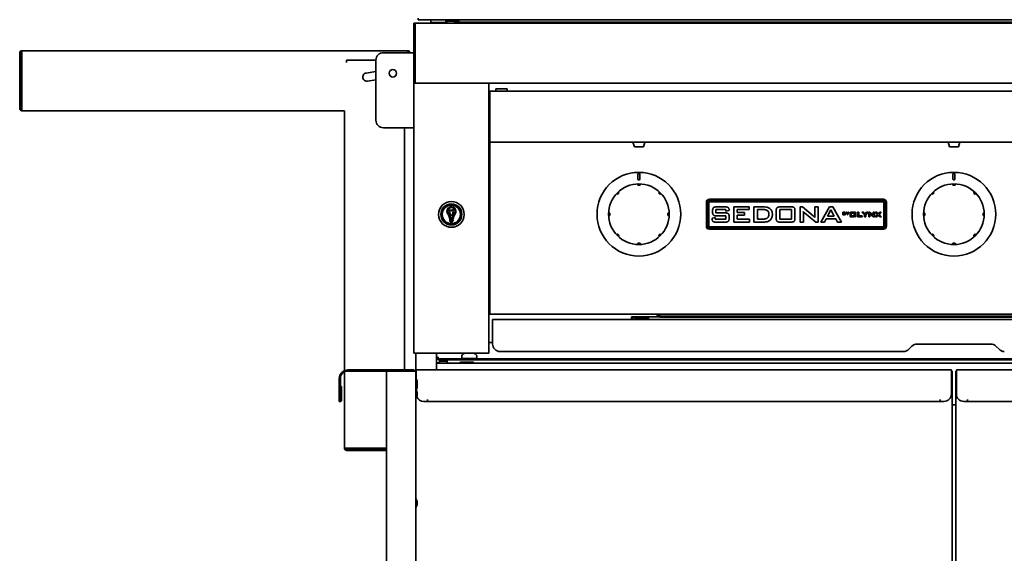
# Model space of a CAD drawing. Extents: x -14 to 102, y -18 to 95.
# Tile 2 of 8: x -14 to 19, y 0 to 18. Entities that reach past the tile are written whole.
import ezdxf

# ---------------------------------------------------------------- set-up
doc = ezdxf.new("R2010")
doc.units = 0
doc.header["$MEASUREMENT"] = 0

msp = doc.modelspace()

# ---------------------------------------------------------------- linework, layer by layer
at = {"color": 7, "lineweight": 35}
for p, q in [((-0.9522, 17.49219), (-1, 17.49219)), ((-1, 17.49219), (-1, 16.80419)), ((34.9522, 17.49219), (-0.9522, 17.49219)), ((-0.9522, 16.804689), (-0.9522, 17.49219)), ((-0.9522, 17.49219), (-0.9522, 16.80419)), ((-0.853, 17.605235), (-0.853, 17.661138)), ((34.853001, 17.605235), (-0.853, 17.605235)), ((-0.4375, 17.605235), (0.054736, 17.605235)), ((-0.4375, 17.515235), (-0.4375, 17.605235)), ((-0.4375, 17.515235), (0.054736, 17.515235)), ((-0.232116, 17.515235), (-0.248508, 17.4922)), ((0.076968, 17.509992), (-0.201695, 17.509992)), ((0.054736, 17.605235), (0.0625, 17.605235)), ((0.054736, 17.515235), (0.0625, 17.515235)), ((0.0625, 17.515235), (0.0625, 17.605235)), ((0.062508, 17.567677), (0.120526, 17.567677)), ((0.062508, 17.555254), (0.120526, 17.555254)), ((0.500304, 17.557993), (0.146961, 17.557993)), ((0.359395, 17.557993), (0.359395, 17.526788)), ((2.796895, 17.526788), (0.359395, 17.526788)), ((0.359395, 17.526788), (0.359395, 17.49219)), ((0.500304, 17.605254), (0.500304, 17.557993)), ((2.796895, 17.526788), (31.200696, 17.526788)), ((2.796895, 17.526788), (2.796895, 17.492205)), ((-1, 16.80419), (-1, 16.626126)), ((-0.9522, 16.626755), (-0.9522, 16.804689)), ((-0.9522, 16.80419), (-0.9522, 16.626126)), ((-14.137028, 14.64119), (-14.137028, 16.497591)), ((-14.101128, 14.64119), (-14.101128, 16.497591)), ((-14.065227, 16.569392), (-1.208827, 16.569392)), ((-14.065227, 16.569392), (-14.065227, 16.560337)), ((-14.065227, 16.560337), (-14.065227, 16.497591)), ((-14.065227, 16.497591), (-14.065227, 14.64119)), ((-2.012027, 16.506891), (-1.0442, 16.506891)), ((-1.208827, 16.560337), (-1.208827, 16.569392)), ((-1.208827, 16.560337), (-1.208827, 16.506891)), ((-1, 16.506891), (-1.0442, 16.506891)), ((-1, 15.55419), (-1, 16.626126)), ((-0.9522, 16.626755), (-0.9522, 15.550595)), ((-0.9522, 15.55419), (-0.9522, 16.626126)), ((-3.243562, 16.25558), (-2.262027, 16.25558)), ((-3.243562, 16.183779), (-3.243562, 16.25558)), ((-2.262027, 14.25689), (-2.262027, 16.256892)), ((-2.585211, 15.829141), (-2.262027, 15.876287)), ((-2.262027, 15.598375), (-2.545513, 15.55702)), ((-1, 15.494582), (-1, 15.55419)), ((-0.9522, 15.55419), (-1, 15.55419)), ((-1, 15.493385), (-1, 15.494582)), ((-1, 15.494582), (-0.9522, 15.494582)), ((-1, 15.492193), (-1, 15.493385)), ((-1, 6.492189), (-1, 15.492193)), ((-0.9022, 15.492193), (-1, 15.492193)), ((-0.9522, 15.494582), (-0.9522, 15.55419)), ((-0.9522, 15.492193), (-0.9522, 15.550595)), ((-0.9522, 15.493385), (-0.9522, 15.494582)), ((-0.9522, 15.492193), (-0.9522, 15.493385)), ((34.9522, 15.492193), (-0.9522, 15.492193)), ((-0.9022, 15.492193), (1.4022, 15.492193)), ((1.5, 15.492193), (1.4022, 15.492193)), ((1.5, 15.492193), (1.5, 6.492189)), ((1.5, 15.179693), (1.531, 15.179693)), ((32.469002, 15.219491), (1.531, 15.219491)), ((1.531, 15.219491), (1.531, 15.14869)), ((1.531, 14.216539), (1.531, 15.14869)), ((1.733271, 15.30469), (2.108272, 15.30469)), ((1.733271, 15.219491), (1.733271, 15.30469)), ((2.108272, 15.30469), (2.108272, 15.219491)), ((-14.137005, 14.639393), (-14.137028, 14.64119)), ((-14.137005, 14.639393), (-14.101116, 14.640291)), ((-14.065227, 14.64119), (-14.065227, 14.56939)), ((-3.315362, 14.56939), (-14.065227, 14.56939)), ((-3.315362, 5.909169), (-3.315362, 14.56939)), ((1.531, 14.199401), (1.531, 14.216539)), ((1.531, 13.640329), (1.531, 14.199401)), ((-1.0442, 14.006891), (-2.012027, 14.006891)), ((-1.315362, 14.006891), (-1.315362, 5.933703)), ((-1.0442, 14.006891), (-1, 14.006891)), ((1.531, 13.640329), (1.531, 13.60119)), ((1.531, 13.60119), (1.531, 13.530389)), ((32.469002, 13.530389), (1.531, 13.530389)), ((1.531, 13.499391), (1.531, 13.530389)), ((1.531, 7.867191), (1.531, 13.499391)), ((6.303999, 13.530389), (6.695999, 13.530389)), ((6.35, 13.37039), (6.303999, 13.530389)), ((6.65, 13.37039), (6.696, 13.530389)), ((16.804001, 13.530389), (17.195998, 13.530389)), ((16.850001, 13.37039), (16.804001, 13.530389)), ((17.150001, 13.37039), (17.196, 13.530389)), ((6.35, 13.37039), (6.65, 13.37039)), ((6.35, 13.37039), (6.649999, 13.37039)), ((16.850001, 13.37039), (17.150001, 13.37039)), ((16.850001, 13.37039), (17.149998, 13.37039)), ((6.469, 12.296392), (6.469, 12.452393)), ((6.531, 12.452393), (6.531, 12.296392)), ((16.969, 12.296392), (16.969, 12.452393)), ((17.030999, 12.452393), (17.030999, 12.296392)), ((5.841683, 11.83786), (5.786529, 11.782707)), ((5.831675, 11.847871), (5.822344, 11.857199)), ((5.831675, 11.847871), (5.841683, 11.83786)), ((6.461, 12.121741), (6.461, 12.108544)), ((6.461, 12.09439), (6.461, 12.108544)), ((6.5, 12.09439), (6.461, 12.09439)), ((6.539, 12.09439), (6.5, 12.09439)), ((6.539, 12.108544), (6.539, 12.121741)), ((6.539, 12.108544), (6.539, 12.09439)), ((7.158316, 11.83786), (7.168324, 11.847871)), ((7.21347, 11.782707), (7.158316, 11.83786)), ((7.177655, 11.857199), (7.168324, 11.847871)), ((16.341684, 11.83786), (16.286529, 11.782707)), ((16.331675, 11.847871), (16.322345, 11.857199)), ((16.331675, 11.847871), (16.341684, 11.83786)), ((16.961001, 12.121741), (16.961001, 12.108544)), ((16.961001, 12.09439), (16.961001, 12.108544)), ((17.000001, 12.09439), (16.961001, 12.09439)), ((17.039001, 12.09439), (17.000001, 12.09439)), ((17.039001, 12.108544), (17.039001, 12.121741)), ((17.039001, 12.108544), (17.039001, 12.09439)), ((17.658315, 11.83786), (17.668324, 11.847871)), ((17.71347, 11.782707), (17.658315, 11.83786)), ((17.677654, 11.857199), (17.668324, 11.847871)), ((5.76719, 11.802046), (5.776521, 11.792718)), ((5.786529, 11.782707), (5.776521, 11.792718)), ((7.22348, 11.792718), (7.21347, 11.782707)), ((7.22348, 11.792718), (7.232809, 11.802046)), ((8.75, 11.524389), (8.75, 10.724391)), ((8.783494, 11.524389), (8.783494, 10.724391)), ((8.833493, 11.524389), (8.833493, 10.724391)), ((14.650001, 11.624391), (8.85, 11.624391)), ((14.650001, 11.590898), (8.85, 11.590898)), ((14.650001, 11.540897), (8.85, 11.540897)), ((14.666507, 10.724391), (14.666507, 11.524389)), ((14.716507, 10.724391), (14.716507, 11.524389)), ((14.75, 10.724391), (14.75, 11.524389)), ((16.26719, 11.802046), (16.27652, 11.792718)), ((16.286529, 11.782707), (16.27652, 11.792718)), ((17.723479, 11.792718), (17.71347, 11.782707)), ((17.723479, 11.792718), (17.732809, 11.802046)), ((0.226378, 11.424354), (0.226378, 11.421393)), ((0.273621, 11.421393), (0.273621, 11.424354)), ((5.515846, 11.163393), (5.502651, 11.163393)), ((5.515846, 11.163393), (5.53, 11.163393)), ((5.53, 11.163393), (5.53, 11.085393)), ((7.47, 11.163393), (7.484154, 11.163393)), ((7.47, 11.085393), (7.47, 11.163393)), ((7.49735, 11.163393), (7.484154, 11.163393)), ((8.956566, 11.191608), (8.956566, 11.248001)), ((9.065104, 11.277394), (9.065104, 11.168857)), ((9.399762, 11.277394), (9.065104, 11.277394)), ((9.065104, 11.168857), (9.383792, 11.168857)), ((9.087857, 11.367841), (9.377999, 11.367841)), ((9.399762, 11.223125), (9.399762, 11.277394)), ((9.508301, 11.24616), (9.399762, 11.223125)), ((9.508301, 11.256195), (9.508301, 11.24616)), ((9.663872, 11.367841), (10.179427, 11.367841)), ((9.663872, 10.861331), (9.663872, 11.367841)), ((9.781454, 11.277394), (9.781454, 11.177902)), ((10.179427, 11.277394), (9.781454, 11.277394)), ((9.781454, 11.177902), (10.01662, 11.177902)), ((10.01662, 11.177902), (10.01662, 11.087454)), ((10.179427, 11.367841), (10.179427, 11.277394)), ((10.334998, 11.367841), (10.662874, 11.367841)), ((10.334998, 10.861331), (10.334998, 11.367841)), ((10.452582, 11.277394), (10.452582, 10.960828)), ((10.663862, 11.277394), (10.452582, 11.277394)), ((11.078483, 10.984992), (11.078483, 11.248563)), ((11.196067, 11.277394), (11.196067, 10.960828)), ((11.584993, 11.277394), (11.196067, 11.277394)), ((11.203696, 11.367841), (11.576796, 11.367841)), ((11.584993, 10.960828), (11.584993, 11.277394)), ((11.702577, 11.248563), (11.702577, 10.984992)), ((11.876236, 11.367841), (11.956651, 11.367841)), ((11.876236, 10.861331), (11.876236, 11.367841)), ((11.956651, 11.367841), (12.312508, 11.069365)), ((12.021803, 11.174225), (11.979828, 11.215494)), ((12.392923, 10.861331), (12.021803, 11.174225)), ((12.364657, 11.367841), (12.473196, 11.367841)), ((12.364657, 11.101867), (12.364657, 11.367841)), ((12.473196, 11.367841), (12.473196, 10.861331)), ((12.565453, 10.861331), (12.85079, 11.367841)), ((12.90322, 11.268633), (12.791149, 11.06032)), ((12.85079, 11.367841), (12.963707, 11.367841)), ((13.011901, 11.06032), (12.90322, 11.268633)), ((12.963707, 11.367841), (13.25286, 10.861331)), ((13.302729, 11.186913), (13.367325, 11.186913)), ((13.302729, 11.106024), (13.302729, 11.186913)), ((13.315729, 11.175359), (13.315729, 11.155136)), ((13.362358, 11.175359), (13.315729, 11.175359)), ((13.37062, 11.161638), (13.37062, 11.168996)), ((13.385064, 11.171005), (13.385064, 11.16247)), ((13.408175, 11.186913), (13.424653, 11.186913)), ((13.448622, 11.1413), (13.408175, 11.186913)), ((13.424653, 11.186913), (13.455708, 11.150868)), ((13.455708, 11.150868), (13.48575, 11.186913)), ((13.502069, 11.186913), (13.461622, 11.141617)), ((13.48575, 11.186913), (13.502069, 11.186913)), ((13.537241, 11.193194), (13.537241, 11.031412)), ((13.557241, 11.193194), (13.537241, 11.193194)), ((13.557241, 11.05141), (13.557241, 11.193194)), ((13.57724, 11.193194), (13.57724, 11.173197)), ((13.718741, 11.193194), (13.57724, 11.193194)), ((13.57724, 11.173197), (13.698741, 11.173197)), ((13.57724, 11.158928), (13.57724, 11.069254)), ((13.678741, 11.158928), (13.57724, 11.158928)), ((13.678741, 11.069254), (13.678741, 11.158928)), ((13.698741, 11.173197), (13.698741, 11.035007)), ((13.718741, 11.035007), (13.718741, 11.193194)), ((13.781771, 11.193194), (13.827182, 11.193194)), ((13.781771, 11.031412), (13.781771, 11.193194)), ((13.827182, 11.193194), (13.827182, 11.065472)), ((13.935322, 11.193194), (13.989338, 11.193194)), ((14.014795, 11.1029), (13.935322, 11.193194)), ((13.989338, 11.193194), (14.039808, 11.133235)), ((14.039808, 11.133235), (14.090544, 11.193194)), ((14.139682, 11.193194), (14.060209, 11.104765)), ((14.090544, 11.193194), (14.139682, 11.193194)), ((14.159833, 11.193194), (14.190567, 11.193194)), ((14.159833, 11.031412), (14.159833, 11.193194)), ((14.190567, 11.193194), (14.302679, 11.100507)), ((14.313101, 11.193194), (14.352839, 11.193194)), ((14.313101, 11.108403), (14.313101, 11.193194)), ((14.352839, 11.193194), (14.352839, 11.031412)), ((14.381506, 11.193194), (14.435255, 11.193194)), ((14.456144, 11.114343), (14.381506, 11.193194)), ((14.435255, 11.193194), (14.482442, 11.140156)), ((14.482442, 11.140156), (14.52719, 11.193194)), ((14.575576, 11.193194), (14.50812, 11.118601)), ((14.52719, 11.193194), (14.575576, 11.193194)), ((16.015845, 11.163393), (16.00265, 11.163393)), ((16.015845, 11.163393), (16.030001, 11.163393)), ((16.030001, 11.163393), (16.030001, 11.085393)), ((17.970001, 11.163393), (17.984154, 11.163393)), ((17.970001, 11.085393), (17.970001, 11.163393)), ((17.997349, 11.163393), (17.984154, 11.163393)), ((0.125984, 10.835187), (0.125984, 10.838412)), ((0.195914, 10.934597), (0.195914, 10.909496)), ((0.299597, 10.945468), (0.206785, 10.945468)), ((0.206785, 10.898625), (0.299597, 10.898625)), ((0.284003, 10.881809), (0.221895, 10.881809)), ((0.224458, 10.962539), (0.281973, 10.962539)), ((0.28115, 11.000914), (0.224749, 11.000914)), ((0.310468, 10.909496), (0.310468, 10.934597)), ((0.374016, 10.835187), (0.374016, 10.838412)), ((5.502651, 11.085393), (5.515846, 11.085393)), ((5.53, 11.085393), (5.515846, 11.085393)), ((7.484154, 11.085393), (7.47, 11.085393)), ((7.484154, 11.085393), (7.49735, 11.085393)), ((8.938476, 10.995594), (9.047014, 11.015096)), ((8.938476, 10.983012), (8.938476, 10.995594)), ((9.047014, 11.015096), (9.047014, 10.960828)), ((9.047014, 10.960828), (9.399762, 10.960828)), ((9.383792, 10.861331), (9.068072, 10.861331)), ((9.399762, 11.069365), (9.087857, 11.069365)), ((9.399762, 10.960828), (9.399762, 11.069365)), ((9.508301, 11.048305), (9.508301, 10.983012)), ((10.188471, 10.861331), (9.663872, 10.861331)), ((9.781454, 11.087454), (9.781454, 10.960828)), ((10.01662, 11.087454), (9.781454, 11.087454)), ((9.781454, 10.960828), (10.188471, 10.960828)), ((10.188471, 10.960828), (10.188471, 10.861331)), ((10.632347, 10.861331), (10.334998, 10.861331)), ((10.452582, 10.960828), (10.606626, 10.960828)), ((11.196067, 10.960828), (11.584993, 10.960828)), ((11.576796, 10.861331), (11.203696, 10.861331)), ((11.984776, 10.861331), (11.876236, 10.861331)), ((11.984776, 11.134937), (11.984776, 10.861331)), ((12.473196, 10.861331), (12.392923, 10.861331)), ((12.682328, 10.861331), (12.565453, 10.861331)), ((12.74098, 10.969873), (12.682328, 10.861331)), ((13.060657, 10.969873), (12.74098, 10.969873)), ((12.791149, 11.06032), (13.011901, 11.06032)), ((13.121144, 10.861331), (13.060657, 10.969873)), ((13.25286, 10.861331), (13.121144, 10.861331)), ((13.362517, 11.106024), (13.302729, 11.106024)), ((13.315729, 11.155136), (13.362358, 11.155136)), ((13.315729, 11.143578), (13.315729, 11.117578)), ((13.362358, 11.143578), (13.315729, 11.143578)), ((13.315729, 11.117578), (13.362358, 11.117578)), ((13.372064, 11.127151), (13.372064, 11.133875)), ((13.385064, 11.132635), (13.385064, 11.122321)), ((13.448622, 11.106024), (13.448622, 11.1413)), ((13.461622, 11.106024), (13.448622, 11.106024)), ((13.461622, 11.141617), (13.461622, 11.106024)), ((13.537241, 11.031412), (13.678741, 11.031412)), ((13.678741, 11.05141), (13.557241, 11.05141)), ((13.57724, 11.069254), (13.678741, 11.069254)), ((13.678741, 11.031412), (13.678741, 11.05141)), ((13.698741, 11.035007), (13.718741, 11.035007)), ((13.943555, 11.031412), (13.781771, 11.031412)), ((13.827182, 11.065472), (13.943555, 11.065472)), ((13.943555, 11.065472), (13.943555, 11.031412)), ((14.014795, 11.031412), (14.014795, 11.1029)), ((14.060209, 11.031412), (14.014795, 11.031412)), ((14.060209, 11.104765), (14.060209, 11.031412)), ((14.199568, 11.031412), (14.159833, 11.031412)), ((14.203915, 11.128492), (14.198953, 11.132846)), ((14.199568, 11.118601), (14.199568, 11.031412)), ((14.320951, 11.031412), (14.203915, 11.128492)), ((14.352839, 11.031412), (14.320951, 11.031412)), ((14.382835, 11.031412), (14.456144, 11.114343)), ((14.431531, 11.031412), (14.382835, 11.031412)), ((14.481512, 11.091948), (14.431531, 11.031412)), ((14.53575, 11.031412), (14.481512, 11.091948)), ((14.50812, 11.118601), (14.591541, 11.031412)), ((14.591541, 11.031412), (14.53575, 11.031412)), ((16.00265, 11.085393), (16.015845, 11.085393)), ((16.030001, 11.085393), (16.015845, 11.085393)), ((17.984154, 11.085393), (17.970001, 11.085393)), ((17.984154, 11.085393), (17.997349, 11.085393)), ((8.85, 10.707883), (14.650001, 10.707883)), ((8.85, 10.657887), (14.650001, 10.657887)), ((8.85, 10.62439), (14.650001, 10.62439)), ((5.776521, 10.456067), (5.76719, 10.446734)), ((5.776521, 10.456067), (5.786529, 10.466073)), ((5.786529, 10.466073), (5.841683, 10.41092)), ((5.822344, 10.391581), (5.831675, 10.40091)), ((5.841683, 10.41092), (5.831675, 10.40091)), ((7.158316, 10.41092), (7.21347, 10.466073)), ((7.168324, 10.40091), (7.158316, 10.41092)), ((7.168324, 10.40091), (7.177655, 10.391581)), ((7.21347, 10.466073), (7.22348, 10.456067)), ((7.232809, 10.446734), (7.22348, 10.456067)), ((16.27652, 10.456067), (16.26719, 10.446734)), ((16.27652, 10.456067), (16.286529, 10.466073)), ((16.286529, 10.466073), (16.341684, 10.41092)), ((16.322345, 10.391581), (16.331675, 10.40091)), ((16.341684, 10.41092), (16.331675, 10.40091)), ((17.658315, 10.41092), (17.71347, 10.466073)), ((17.668324, 10.40091), (17.658315, 10.41092)), ((17.668324, 10.40091), (17.677654, 10.391581)), ((17.71347, 10.466073), (17.723479, 10.456067)), ((17.732809, 10.446734), (17.723479, 10.456067)), ((6.461, 10.140237), (6.461, 10.15439)), ((6.461, 10.15439), (6.5, 10.15439)), ((6.461, 10.140237), (6.461, 10.12704)), ((6.5, 10.15439), (6.539, 10.15439)), ((6.539, 10.15439), (6.539, 10.140237)), ((6.539, 10.12704), (6.539, 10.140237)), ((16.961001, 10.140237), (16.961001, 10.15439)), ((16.961001, 10.15439), (17.000001, 10.15439)), ((16.961001, 10.140237), (16.961001, 10.12704)), ((17.000001, 10.15439), (17.039001, 10.15439)), ((17.039001, 10.15439), (17.039001, 10.140237)), ((17.039001, 10.12704), (17.039001, 10.140237)), ((1.531, 8.992189), (1.5, 8.992189)), ((1.531002, 8.09949), (1.500003, 8.09949)), ((1.531, 7.867191), (1.531, 7.796391)), ((32.469002, 7.796391), (1.531, 7.796391)), ((1.625071, 7.620734), (32.374931, 7.620734)), ((1.625071, 7.620734), (1.625071, 7.334734)), ((6.25, 7.699489), (6.25, 7.620734)), ((7.205491, 7.699489), (6.25, 7.699489)), ((6.824999, 7.694486), (6.3723, 7.694486)), ((6.824999, 7.634686), (6.3723, 7.634686)), ((6.375, 7.634695), (6.375, 7.620749)), ((6.824999, 7.694486), (6.824999, 7.634686)), ((6.824999, 7.620749), (6.824999, 7.634695)), ((7.08275, 7.786284), (7.08275, 7.796395)), ((7.20775, 7.697893), (7.08275, 7.786284)), ((7.11625, 7.796395), (7.20775, 7.731693)), ((26.792252, 7.731693), (7.20775, 7.731693)), ((7.20775, 7.731693), (7.20775, 7.697893)), ((26.792252, 7.697893), (7.20775, 7.697893)), ((1.625071, 7.334734), (1.625071, 6.799235)), ((1.625074, 6.84949), (1.500003, 6.84949)), ((15.600777, 6.726007), (15.497224, 6.622454)), ((18.222446, 6.799235), (15.777553, 6.799235)), ((18.502778, 6.622454), (18.399222, 6.726007)), ((-1, 6.492189), (-0.9022, 6.492189)), ((-0.9375, 5.897803), (-0.9375, 6.492194)), ((1.4022, 6.492189), (-0.9022, 6.492189)), ((-0.25, 6.492194), (-0.25, 5.933694)), ((-0.249985, 6.358744), (-0.1875, 6.358744)), ((-0.1875, 6.358744), (-0.1875, 6.308743)), ((-0.1875, 6.308743), (0.728011, 6.308743)), ((-0.1875, 6.308743), (-0.1875, 6.272843)), ((-0.1875, 6.272843), (-0.099989, 6.272843)), ((-0.123108, 6.225043), (-0.123108, 6.272843)), ((0.09243, 6.272843), (-0.123108, 6.272843)), ((0.09243, 6.272843), (33.907572, 6.272843)), ((0.09243, 6.225043), (0.09243, 6.272843)), ((0.644762, 6.302841), (0.5928, 6.272843)), ((0.601799, 6.408139), (0.601799, 6.35214)), ((0.74436, 6.320642), (0.6333, 6.320642)), ((0.644762, 6.302841), (0.848278, 6.302841)), ((0.710819, 6.272843), (0.848401, 6.272843)), ((0.722799, 6.318412), (0.722826, 6.318556)), ((0.722799, 6.31216), (0.722799, 6.318412)), ((0.722799, 6.31216), (0.722826, 6.312309)), ((0.72599, 6.320637), (0.723476, 6.319176)), ((0.723502, 6.311367), (0.738171, 6.302841)), ((1.0623, 6.320642), (0.74436, 6.320642)), ((0.813833, 6.302841), (0.895686, 6.310223)), ((0.848278, 6.302841), (1.050838, 6.302841)), ((0.848401, 6.272843), (0.98464, 6.272843)), ((0.883228, 6.302841), (0.895686, 6.303975)), ((0.945066, 6.320642), (0.939353, 6.317312)), ((0.940322, 6.312674), (0.957207, 6.302841)), ((0.940323, 6.31216), (0.940323, 6.317879)), ((0.947083, 6.308743), (1.437499, 6.308743)), ((1.050838, 6.302841), (1.1028, 6.272843)), ((1.093799, 6.408139), (1.093799, 6.35214)), ((1.4022, 6.492189), (1.5, 6.492189)), ((1.437499, 6.308743), (32.562501, 6.308743)), ((1.437499, 6.308743), (1.437499, 6.272843)), ((15.320445, 6.549231), (1.875071, 6.549231)), ((-1.083415, 5.933689), (-3.1995, 5.933689)), ((-1.0234, 5.933689), (-1.083415, 5.933689)), ((-1.0234, 5.933689), (-1.0234, 5.897794)), ((-0.9734, 5.917642), (-0.987608, 5.897794)), ((-0.93875, 6.077636), (-0.93875, 6.055341)), ((-0.93875, 6.055341), (-0.93875, 5.897794)), ((16.918749, 5.933689), (-0.91875, 5.933689)), ((-0.91875, 5.64779), (-0.91875, 5.933689)), ((-0.2022, 6.175042), (-0.25, 6.175042)), ((34.250003, 6.163143), (-0.25, 6.163143)), ((-0.1522, 6.175042), (-0.2022, 6.175042)), ((-0.2022, 6.175042), (-0.2022, 6.163157)), ((0.09243, 6.225043), (-0.123108, 6.225043)), ((0.124707, 6.163157), (0.121522, 6.175042)), ((0.561287, 6.193141), (0.509325, 6.163143)), ((0.561287, 6.193141), (0.950004, 6.193141)), ((0.950004, 6.193141), (0.967363, 6.193141)), ((0.967363, 6.193141), (1.019324, 6.163143)), ((16.918749, 5.64779), (16.918749, 5.933689)), ((34.918751, 5.933689), (17.08125, 5.933689)), ((17.08125, 5.64779), (17.08125, 5.933689)), ((-3.4854, 5.64779), (-3.4854, 5.135791)), ((-3.4495, 5.64779), (-3.4495, 5.135791)), ((-3.315362, 3.32738), (-3.315362, 5.869328)), ((-1.886644, 5.897794), (-3.1995, 5.897794)), ((-1.9105, 5.897794), (-1.8386, 5.897794)), ((-1.9105, 5.897794), (-1.9105, 5.825892)), ((-1.9105, 5.825892), (-1.9105, 5.897794)), ((-1.9105, 5.825892), (-1.9105, -14.530308)), ((-1.0094, 5.897794), (-1.8386, 5.897794)), ((-1.0094, 5.897794), (-0.9375, 5.897794)), ((-0.9375, 5.897794), (-0.91875, 5.897794)), ((-0.9375, 5.897794), (-0.9375, -14.523239)), ((-0.91875, 5.64779), (-0.91875, 5.639259)), ((16.918749, 5.897794), (16.9375, 5.897794)), ((16.918749, 5.64779), (16.918749, 5.135791)), ((16.9375, 5.897794), (16.9375, -14.587849)), ((17.062499, 5.897794), (17.08125, 5.897794)), ((17.062499, -14.587849), (17.062499, 5.897794)), ((17.08125, 5.64779), (17.08125, 5.135791)), ((-3.445563, 4.92366), (-3.445563, 5.38579)), ((-3.445563, 5.38579), (-3.409663, 5.38579)), ((-3.409663, 4.92366), (-3.409663, 5.38579)), ((-0.91875, 5.269413), (-0.91875, 5.264277)), ((-0.892012, 5.460892), (-0.893285, 5.454342)), ((-0.892012, 5.558871), (-0.892012, 5.560889)), ((-0.892012, 5.558871), (-0.892012, 5.496821)), ((-0.892012, 5.460892), (-0.892012, 5.496821)), ((-0.892012, 5.413924), (-0.892012, 5.447791)), ((-0.892012, 5.350467), (-0.892012, 5.413924)), ((-0.892012, 5.347792), (-0.892012, 5.350467)), ((-3.4854, 5.135791), (-3.4854, 4.885792)), ((-3.4495, 4.885792), (-3.4495, 5.135791)), ((-0.892012, 5.185888), (-0.892012, 5.135385)), ((-0.892012, 5.085891), (-0.892012, 5.135385)), ((-0.54375, 4.948291), (-0.54375, 4.885792)), ((-0.54275, 4.948291), (-0.54375, 4.948291)), ((-0.54275, 4.92366), (-0.54275, 4.948291)), ((-0.54275, 4.92366), (-0.54275, 4.885792)), ((16.542749, 4.948291), (16.542749, 4.92366)), ((16.543751, 4.948291), (16.542749, 4.948291)), ((16.542749, 4.92366), (16.542749, 4.885792)), ((16.543751, 4.885792), (16.543751, 4.948291)), ((17.456251, 4.948291), (17.456251, 4.885792)), ((17.45725, 4.948291), (17.456251, 4.948291)), ((17.45725, 4.92366), (17.45725, 4.948291)), ((17.45725, 4.92366), (17.45725, 4.885792)), ((-3.4495, 4.885792), (-3.4854, 4.885792)), ((-0.54375, 4.885792), (-0.66875, 4.885792)), ((16.542749, 4.885792), (-0.54275, 4.885792)), ((16.66875, 4.885792), (16.543751, 4.885792)), ((17.062502, 4.77094), (16.9375, 4.77094)), ((17.456251, 4.885792), (17.331251, 4.885792)), ((34.542751, 4.885792), (17.45725, 4.885792)), ((-3.315362, 3.32738), (-3.306309, 3.32738)), ((-3.306309, 3.32738), (-3.243562, 3.32738)), ((-3.243562, 3.32738), (-1.910487, 3.32738)), ((-1.910487, 3.291479), (-3.243562, 3.291479)), ((-1.910487, 3.255579), (-3.243562, 3.255579)), ((-0.892012, 1.547998), (-0.892012, 1.520609)), ((-0.892012, 1.453403), (-0.892012, 1.520609)), ((-0.892012, 1.447999), (-0.892012, 1.453403))]:
    msp.add_line(p, q, dxfattribs=at)
for points in [[(0.192415, 11.198687), (0.187009, 11.199307), (0.182094, 11.198322), (0.178264, 11.195001), (0.175711, 11.191666)], [(0.175711, 11.191666), (0.181998, 11.184606), (0.184647, 11.180785), (0.187191, 11.174557), (0.187589, 11.169395), (0.187265, 11.165709), (0.18608, 11.158529), (0.185321, 11.152805), (0.185255, 11.149989), (0.185853, 11.145942), (0.188571, 11.140978), (0.194379, 11.135321), (0.198361, 11.131577), (0.20011, 11.129549), (0.202688, 11.124335), (0.203099, 11.120322), (0.202664, 11.112012), (0.202989, 11.10712), (0.205672, 11.101944), (0.210827, 11.097484), (0.218589, 11.091933), (0.221859, 11.088781), (0.225085, 11.082245), (0.225986, 11.076305), (0.226241, 11.071427)], [(0.183727, 11.260967), (0.181064, 11.257685), (0.180083, 11.255931), (0.179712, 11.252177), (0.180578, 11.24962), (0.18364, 11.24468), (0.184874, 11.242993)], [(0.314007, 11.267114), (0.304929, 11.269752), (0.300337, 11.270497), (0.293621, 11.270113), (0.288791, 11.268248), (0.285604, 11.266369), (0.279631, 11.262207), (0.274794, 11.259059), (0.272278, 11.25779), (0.268371, 11.256589), (0.262719, 11.256906), (0.255111, 11.259713), (0.250019, 11.261693), (0.247439, 11.262399), (0.241619, 11.262481), (0.23782, 11.261126), (0.230505, 11.257156), (0.225951, 11.255344), (0.220124, 11.255536), (0.213878, 11.258271), (0.205529, 11.262885), (0.201277, 11.264485), (0.193988, 11.264581), (0.188238, 11.262837), (0.183727, 11.260967)], [(0.184874, 11.242993), (0.192878, 11.246011), (0.196953, 11.246785), (0.203398, 11.246011), (0.209033, 11.243421), (0.216352, 11.239307), (0.220081, 11.237711), (0.225229, 11.236986), (0.229305, 11.238086), (0.233386, 11.240157), (0.237304, 11.242344), (0.242729, 11.244435), (0.248397, 11.244276), (0.255404, 11.241849), (0.262337, 11.239143), (0.267986, 11.238346), (0.27344, 11.239826), (0.277664, 11.24219), (0.285852, 11.247876), (0.292153, 11.251293), (0.299901, 11.252485), (0.306251, 11.251543), (0.314861, 11.249015)], [(0.242945, 11.078448), (0.242555, 11.084821), (0.242092, 11.08793), (0.240738, 11.092323), (0.237082, 11.097383), (0.231884, 11.101478), (0.224549, 11.106822), (0.22166, 11.109855), (0.220267, 11.112286), (0.219372, 11.116847), (0.219694, 11.124186), (0.219728, 11.129112), (0.219373, 11.131433), (0.216983, 11.13635), (0.212387, 11.141175), (0.207388, 11.145712), (0.203697, 11.150268), (0.202047, 11.155674), (0.202007, 11.159567), (0.203143, 11.167588), (0.204258, 11.175652), (0.204205, 11.179598), (0.201796, 11.187028), (0.198166, 11.1923), (0.192415, 11.198687)], [(0.313483, 11.198687), (0.307197, 11.191627), (0.304547, 11.187802), (0.302004, 11.181573), (0.301605, 11.176417), (0.301929, 11.17273), (0.303114, 11.165546), (0.303873, 11.159827), (0.303939, 11.157005), (0.303341, 11.152964), (0.300623, 11.147999), (0.294815, 11.142338), (0.290833, 11.138599), (0.289084, 11.136571), (0.286506, 11.131352), (0.286095, 11.127339), (0.28653, 11.119029), (0.286204, 11.114142), (0.283523, 11.108961), (0.278367, 11.104501), (0.270606, 11.098955), (0.267335, 11.095802), (0.264109, 11.089266), (0.263208, 11.083326), (0.262953, 11.078448)], [(0.279658, 11.071427), (0.280048, 11.077799), (0.280511, 11.080909), (0.281865, 11.085301), (0.285521, 11.090362), (0.290718, 11.094461), (0.298053, 11.099801), (0.300942, 11.102838), (0.302337, 11.105265), (0.303232, 11.109826), (0.302909, 11.117164), (0.302875, 11.12209), (0.303229, 11.124412), (0.305619, 11.129328), (0.310216, 11.134158), (0.315215, 11.138695), (0.318906, 11.143246), (0.320556, 11.148653), (0.320596, 11.15255), (0.31946, 11.160571), (0.318345, 11.168631), (0.318398, 11.172581), (0.320807, 11.180007), (0.324437, 11.185279), (0.330188, 11.191666)], [(0.330188, 11.191666), (0.326784, 11.195953), (0.32482, 11.197692), (0.321489, 11.199125), (0.318889, 11.199307), (0.313483, 11.198687)], [(0.314861, 11.249015), (0.317025, 11.253071), (0.31785, 11.255162), (0.318348, 11.258319), (0.317693, 11.261217), (0.316673, 11.26324), (0.314007, 11.267114)], [(8.956566, 11.248001), (8.957256, 11.269012), (8.9597, 11.289889), (8.963496, 11.306585), (8.968105, 11.319551), (8.974054, 11.330917), (8.98082, 11.33965), (8.989424, 11.347128), (9.000641, 11.353765), (9.013012, 11.358623), (9.029555, 11.36291), (9.050476, 11.366101), (9.063045, 11.367106), (9.087857, 11.367841)], [(9.087857, 11.069365), (9.059476, 11.070316), (9.045492, 11.071729), (9.023954, 11.075704), (9.014638, 11.078198), (9.005865, 11.081351), (8.997168, 11.085522), (8.987456, 11.091866), (8.979157, 11.099954), (8.972146, 11.11022), (8.966946, 11.121514), (8.96183, 11.138286), (8.958719, 11.155549), (8.957434, 11.167727), (8.956566, 11.191608)], [(9.377999, 11.367841), (9.404597, 11.366923), (9.418185, 11.365654), (9.435581, 11.362901), (9.452564, 11.358253), (9.464575, 11.353356), (9.475737, 11.346777), (9.48453, 11.33914), (9.491685, 11.329961), (9.497666, 11.318638), (9.502827, 11.303966), (9.506277, 11.287438), (9.507491, 11.277057), (9.508301, 11.256195)], [(9.383792, 11.168857), (9.411025, 11.167867), (9.42471, 11.166444), (9.44192, 11.163277), (9.457279, 11.158563), (9.468527, 11.153497), (9.478783, 11.146639), (9.487007, 11.138378), (9.493797, 11.127896), (9.498842, 11.116468), (9.503444, 11.100416), (9.506599, 11.08148), (9.507587, 11.070581), (9.508301, 11.048305)], [(10.662874, 11.367841), (10.691813, 11.367101), (10.727687, 11.36379), (10.749078, 11.360373), (10.774814, 11.354582), (10.799968, 11.346642), (10.821787, 11.337607), (10.842024, 11.326924), (10.861673, 11.313827), (10.878581, 11.30003), (10.893998, 11.284583), (10.907387, 11.26782), (10.918948, 11.24974), (10.928973, 11.229604), (10.936965, 11.208568), (10.94323, 11.185245), (10.947368, 11.161437), (10.948908, 11.146851), (10.950047, 11.117698)], [(10.832463, 11.121653), (10.831833, 11.139147), (10.829258, 11.160874), (10.826583, 11.17373), (10.821256, 11.190685), (10.813811, 11.206819), (10.804817, 11.221006), (10.793934, 11.233799), (10.78135, 11.244992), (10.767367, 11.254369), (10.751397, 11.262327), (10.734569, 11.268267), (10.712988, 11.273424), (10.690984, 11.276332), (10.663862, 11.277394)], [(11.078483, 11.248563), (11.079103, 11.269017), (11.081333, 11.289356), (11.084952, 11.306244), (11.087528, 11.314798), (11.090796, 11.322939), (11.095008, 11.330821), (11.101741, 11.339957), (11.110142, 11.347579), (11.119917, 11.353443), (11.134138, 11.359239), (11.149743, 11.363256), (11.164273, 11.365654), (11.174531, 11.366707), (11.194375, 11.367683), (11.203696, 11.367841)], [(11.576796, 11.367841), (11.604012, 11.36687), (11.617719, 11.365481), (11.637317, 11.361829), (11.651862, 11.357417), (11.663663, 11.351972), (11.672924, 11.345816), (11.680748, 11.337924), (11.687669, 11.327774), (11.692758, 11.316596), (11.697447, 11.300904), (11.700784, 11.282185), (11.70183, 11.271127), (11.702577, 11.248563)], [(11.979828, 11.215494), (11.983733, 11.167213), (11.984776, 11.134937)], [(13.37062, 11.168996), (13.369966, 11.172572), (13.3682, 11.174403), (13.365869, 11.175124), (13.362358, 11.175359)], [(13.362358, 11.155136), (13.364807, 11.155256), (13.36721, 11.155742), (13.368327, 11.156241), (13.370007, 11.158178), (13.37062, 11.161638)], [(13.367325, 11.186913), (13.375478, 11.185961), (13.378026, 11.185029), (13.381861, 11.182155), (13.384321, 11.177258), (13.385064, 11.171005)], [(13.385064, 11.16247), (13.384619, 11.158169), (13.382887, 11.154223), (13.379676, 11.151349), (13.375661, 11.149734), (13.37141, 11.148932)], [(0.226241, 11.071427), (0.231059, 11.070052), (0.233465, 11.069677), (0.236766, 11.070047), (0.239827, 11.07258), (0.240982, 11.074401), (0.242945, 11.078448)], [(0.262953, 11.078448), (0.265704, 11.073104), (0.26752, 11.071004), (0.271396, 11.069644), (0.276465, 11.070461), (0.279658, 11.071427)], [(9.068072, 10.861331), (9.049407, 10.861773), (9.026094, 10.863734), (9.005448, 10.867564), (8.996294, 10.87002), (8.98763, 10.873091), (8.979054, 10.877123), (8.969704, 10.883135), (8.961396, 10.891181), (8.95432, 10.90122), (8.949064, 10.912307), (8.943778, 10.929282), (8.94069, 10.946718), (8.93937, 10.958862), (8.938476, 10.983012)], [(9.508301, 10.983012), (9.507695, 10.962419), (9.505519, 10.941936), (9.502427, 10.925855), (9.497469, 10.910596), (9.492213, 10.899721), (9.485206, 10.889883), (9.476702, 10.881953), (9.465926, 10.875331), (9.454214, 10.870544), (9.436211, 10.86582), (9.417822, 10.862931), (9.406527, 10.862009), (9.383792, 10.861331)], [(10.606626, 10.960828), (10.648601, 10.962053), (10.670528, 10.963865), (10.696499, 10.967239), (10.722146, 10.972564), (10.741662, 10.978389), (10.760523, 10.986088), (10.774893, 10.993965), (10.78804, 11.00373), (10.799619, 11.015236), (10.809464, 11.028255), (10.817567, 11.043081), (10.823692, 11.05883), (10.828558, 11.078068), (10.83135, 11.097724), (10.832463, 11.121653)], [(10.839105, 10.900619), (10.820398, 10.890431), (10.800715, 10.88227), (10.776565, 10.874937), (10.75188, 10.869664), (10.719486, 10.865262), (10.686882, 10.862744), (10.668641, 10.861898), (10.632347, 10.861331)], [(10.950047, 11.117698), (10.949139, 11.095043), (10.946099, 11.066919), (10.941041, 11.042937), (10.933817, 11.019643), (10.924458, 10.997122), (10.912943, 10.975486), (10.900222, 10.956493), (10.885617, 10.938899), (10.87066, 10.924101), (10.854215, 10.911015), (10.839105, 10.900619)], [(11.203696, 10.861331), (11.182863, 10.861932), (11.162115, 10.863955), (11.15135, 10.865724), (11.140496, 10.868252), (11.130113, 10.871596), (11.117872, 10.877253), (11.108388, 10.883558), (11.10035, 10.891623), (11.093446, 10.902124), (11.088364, 10.913624), (11.085687, 10.922131), (11.083527, 10.930892), (11.080451, 10.948558), (11.079293, 10.960602), (11.078483, 10.984992)], [(11.702577, 10.984992), (11.702096, 10.96646), (11.699864, 10.943344), (11.696454, 10.926249), (11.692013, 10.912168), (11.686794, 10.900932), (11.679701, 10.890767), (11.671461, 10.882813), (11.660379, 10.875917), (11.648378, 10.87076), (11.637291, 10.867473), (11.625985, 10.865108), (11.614542, 10.863455), (11.601684, 10.862206), (11.576796, 10.861331)], [(12.312508, 11.069365), (12.336533, 11.048555), (12.352049, 11.03369), (12.369605, 11.014246)], [(12.369605, 11.014246), (12.367298, 11.049281), (12.365426, 11.079063), (12.364657, 11.101867)], [(13.372064, 11.133875), (13.371643, 11.138152), (13.370896, 11.140166), (13.368361, 11.142569), (13.364586, 11.143472), (13.362358, 11.143578)], [(13.362358, 11.117578), (13.366604, 11.117986), (13.368632, 11.118683), (13.371047, 11.121177), (13.371956, 11.124936), (13.372064, 11.127151)], [(13.385064, 11.122321), (13.384055, 11.116083), (13.381507, 11.11183), (13.376896, 11.108528), (13.370838, 11.106692), (13.362517, 11.106024)], [(13.37141, 11.148932), (13.376002, 11.147826), (13.380061, 11.145433), (13.383036, 11.14178), (13.384622, 11.137335), (13.385064, 11.132635)], [(-0.123108, 6.272843), (-0.125185, 6.272223), (-0.127224, 6.27043), (-0.129199, 6.267599), (-0.13223, 6.261212), (-0.134139, 6.255993), (-0.137687, 6.244074), (-0.14287, 6.222251), (-0.1522, 6.175042)], [(0.121522, 6.175042), (0.112012, 6.223087), (0.106714, 6.24517), (0.102924, 6.257555), (0.100873, 6.262851), (0.097608, 6.269041), (0.095917, 6.271108), (0.094185, 6.2724), (0.09243, 6.272843)], [(-0.123108, 6.225043), (-0.126712, 6.224096), (-0.130262, 6.221357), (-0.133729, 6.217041), (-0.140141, 6.205343), (-0.144258, 6.195833), (-0.1522, 6.175042)], [(0.121522, 6.175042), (0.114964, 6.192382), (0.111563, 6.200653), (0.106281, 6.211697), (0.100809, 6.220011), (0.098009, 6.222789), (0.095232, 6.224466), (0.09243, 6.225043)]]:
    msp.add_lwpolyline(points, dxfattribs=at)
for centre, radius in [((-1.699527, 15.81939), 0.125), ((6.5, 11.124393), 1.395), ((17.000001, 11.124393), 1.395), ((6.5, 11.124393), 1.01), ((17.000001, 11.124393), 1.01), ((0.25, 11.117193), 0.429134), ((0.25, 11.117193), 0.350394), ((0.25, 11.117193), 0.308071), ((0.25, 11.117193), 0.305118)]:
    msp.add_circle(centre, radius, dxfattribs=at)
for centre, radius, start, end in [((-0.902407, 17.39439), 0.0978, 176.183241, 179.999995), ((-0.201695, 17.557993), 0.096, 206.445162, 223.274489), ((-0.201695, 17.557993), 0.048, 242.961936, 269.999997), ((0.076968, 17.413988), 0.096, 54.556208, 90.000003), ((-14.065227, 16.497591), 0.0718, 90.000003, 179.999995), ((-14.065227, 16.497591), 0.0359, 90.000003, 179.999995), ((-2.012027, 16.256892), 0.25, 90.000003, 179.999995), ((-1.208827, 16.497591), 0.0718, 7.442317, 90.000003), ((-1.208827, 16.497591), 0.0359, 15.014052, 90.000003), ((-2.565362, 15.693081), 0.1375, 98.300001, 278.300002), ((-14.065227, 14.64119), 0.0718, 181.436534, 269.999997), ((-14.065227, 14.64119), 0.0359, 180.000005, 181.436534), ((-14.065227, 14.64119), 0.0359, 181.436534, 269.999997), ((-2.012027, 14.25689), 0.25, 180.000005, 269.999997), ((6.5, 12.452393), 0.031, 360, 180.000005), ((17.000001, 12.452393), 0.031, 360, 179.999995), ((6.5, 12.296392), 0.031, 180.000005, 0), ((17.000001, 12.296392), 0.031, 179.999995, 0), ((6.5, 11.124393), 0.998112, 132.760668, 137.239333), ((6.5, 11.124393), 0.998112, 87.760664, 92.239335), ((6.5, 11.124393), 0.998112, 42.760666, 47.239333), ((17.000001, 11.124393), 0.998112, 132.760668, 137.239333), ((17.000001, 11.124393), 0.998112, 87.760664, 92.239335), ((17.000001, 11.124393), 0.998112, 42.760666, 47.239333), ((8.85, 11.524389), 0.1, 90.000003, 179.999995), ((8.85, 11.524389), 0.066506, 90.000003, 179.999995), ((8.85, 11.524389), 0.016506, 90.000003, 179.999995), ((14.650001, 11.524389), 0.1, 360, 90.000003), ((14.650001, 11.524389), 0.066506, 0, 90.000003), ((14.650001, 11.524389), 0.016506, 0, 90.000003), ((0.252949, 11.223779), 0.150205, 325.452449, 199.481962), ((0.438001, 11.289322), 0.346523, 199.494762, 214.470949), ((0.253125, 11.223769), 0.12072, 139.108851, 199.449724), ((0.441454, 11.291081), 0.320716, 199.586136, 214.379561), ((0.252935, 11.22374), 0.120593, 27.988481, 139.040385), ((0.064445, 11.291081), 0.320716, 325.620441, 340.413859), ((0.252753, 11.223769), 0.12074, 340.551982, 27.935892), ((6.5, 11.124393), 0.998112, 177.760673, 182.239327), ((6.5, 11.124393), 0.998112, 357.760667, 2.239333), ((17.000001, 11.124393), 0.998112, 177.760673, 182.239327), ((17.000001, 11.124393), 0.998112, 357.760667, 2.239333), ((-0.008123, 10.982993), 0.194646, 16.142804, 34.482794), ((-0.008112, 10.982998), 0.224283, 7.888309, 34.483754), ((-0.169252, 10.936356), 0.362388, 9.009225, 16.142804), ((0.224458, 10.99878), 0.036239, 189.009219, 269.999997), ((0.206785, 10.934597), 0.010872, 90.000003, 179.999995), ((0.206785, 10.909496), 0.010872, 180.000005, 269.999997), ((0.231996, 11.016269), 0.018119, 187.888303, 228.189684), ((0.221895, 10.874023), 0.007782, 90.000003, 214.143182), ((0.252949, 10.895083), 0.045303, 214.143182, 325.856817), ((0.224749, 11.008161), 0.007248, 228.189684, 269.999997), ((0.28115, 11.008161), 0.007248, 269.999997, 311.810317), ((0.281973, 10.99878), 0.036239, 269.999997, 350.514944), ((0.284003, 10.874023), 0.007782, 325.856817, 89.999996), ((0.273902, 11.016269), 0.018119, 311.810317, 352.111691), ((0.51401, 10.982998), 0.224283, 145.516251, 172.111697), ((0.299597, 10.934597), 0.010872, 0, 90.000003), ((0.299597, 10.909496), 0.010872, 269.999997, 360), ((0.67515, 10.933088), 0.362388, 145.452457, 170.514949), ((13.922829, 11.113478), 0.27679, 1.060609, 4.012627), ((14.198105, 10.963966), 0.171962, 47.640262, 52.551834), ((14.54873, 11.111474), 0.235643, 180.747436, 184.976963), ((8.85, 10.724391), 0.1, 180.000005, 269.999997), ((8.85, 10.724391), 0.066506, 179.999995, 269.999997), ((8.85, 10.724391), 0.016506, 179.999995, 269.999997), ((14.650001, 10.724391), 0.1, 269.999997, 0), ((14.650001, 10.724391), 0.066506, 269.999997, 0), ((14.650001, 10.724391), 0.016506, 269.999997, 360), ((6.5, 11.124393), 0.998112, 222.760667, 227.239332), ((6.5, 11.124393), 0.998112, 312.760667, 317.239334), ((17.000001, 11.124393), 0.998112, 222.760667, 227.239332), ((17.000001, 11.124393), 0.998112, 312.760667, 317.239334), ((6.5, 11.124393), 0.998112, 267.760665, 272.239336), ((17.000001, 11.124393), 0.998112, 267.760665, 272.239336), ((1.55, 7.795189), 0.0978, 101.202291, 120.746475), ((1.55, 7.795189), 0.05, 112.333628, 180.000005), ((6.3723, 7.584685), 0.1098, 90.000003, 160.833169), ((6.3723, 7.584685), 0.05, 90.000003, 133.863703), ((1.875071, 6.799235), 0.25, 180.000005, 269.999997), ((15.320445, 6.799235), 0.25, 269.999997, 314.999999), ((15.777553, 6.549231), 0.25, 90.000003, 135), ((18.222446, 6.549231), 0.25, 45.000001, 90.000003), ((18.679554, 6.799235), 0.25, 225, 269.999997), ((-0.252, 6.742193), 0.25, 269.999997, 270.212505), ((0.6333, 6.408139), 0.0315, 146.601514, 180.000005), ((0.6333, 6.35214), 0.0315, 179.999995, 269.999997), ((0.7373, 6.339568), 0.156071, 102.040239, 146.601514), ((0.72389, 6.312453), 0.00114, 194.923043, 250.320938), ((0.724051, 6.317893), 0.001399, 114.148881, 151.5194), ((0.731336, 6.302106), 0.018808, 100.002924, 114.722002), ((0.864438, 6.698464), 0.389464, 274.601653, 279.521097), ((0.864438, 6.692212), 0.389464, 274.601653, 279.521097), ((0.9583, 6.339568), 0.156071, 33.398491, 77.959759), ((1.0623, 6.35214), 0.0315, 269.999997, 360), ((1.0623, 6.408139), 0.0315, 0, 33.398488), ((-3.1995, 5.64779), 0.2859, 90.000003, 180.000005), ((-1.0234, 5.847793), 0.0859, 54.403577, 90.000003), ((-1.0234, 5.847793), 0.0859, 35.596405, 54.403577), ((0.268092, 6.063891), 1.206916, 177.321164, 179.347462), ((-3.1995, 5.64779), 0.25, 90.000003, 179.999995), ((-0.9365, 5.667143), 0.001, 34.153914, 179.999995), ((-1.166813, 5.510893), 0.279313, 10.312132, 34.153914), ((-0.9365, 5.554041), 0.001, 34.153873, 180.000009), ((-1.166813, 5.397791), 0.279313, 10.312102, 34.153886), ((-1.166813, 5.397791), 0.279313, 325.846114, 349.687898), ((-1.166814, 5.13589), 0.279314, 10.312153, 27.958109), ((-3.447532, 4.92366), 0.001969, 180.000005, 360), ((-3.447532, 4.92366), 0.037869, 267.020273, 360), ((-0.9365, 5.241541), 0.001, 179.999991, 325.846127), ((-0.9365, 4.979642), 0.001, 179.999991, 325.846097), ((-1.166813, 5.135892), 0.279313, 325.846086, 349.687867), ((-0.66875, 5.135791), 0.25, 200.954565, 269.999997), ((16.66875, 5.135791), 0.25, 269.999997, 360), ((17.331251, 5.135791), 0.25, 180.000005, 269.999997), ((-3.243562, 3.32738), 0.0718, 179.999995, 269.999997), ((-3.243562, 3.32738), 0.0359, 179.999995, 269.999997), ((-0.9365, 1.654247), 0.001, 34.153893, 180.000009), ((-1.166813, 1.497997), 0.279313, 10.312115, 34.153914), ((-0.9365, 1.341747), 0.001, 179.999991, 325.846107), ((-1.166813, 1.497997), 0.279313, 325.846086, 349.687884)]:
    msp.add_arc(centre, radius, start, end, dxfattribs=at)
for centre, major_axis, ratio, start_param, end_param in [((0.120526, 17.675993), (-0.125, 0), 0.965926, 1.570796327, 2.515615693), ((0.120526, 17.688416), (0.125, 0), 0.965926, 4.71238898, 5.523351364), ((0.8478, 6.316475), (0.125, 0.004328), 0.056975, 2.072033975, 3.119231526), ((0.8478, 6.31439), (0.092524, 0.004044), 0.078752, 5.776533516, 6.13470164), ((0.8478, 6.308142), (0.092524, 0.004044), 0.078752, 5.776533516, 6.279765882)]:
    msp.add_ellipse(centre, major_axis=major_axis, ratio=ratio, start_param=start_param, end_param=end_param, dxfattribs=at)

doc.saveas('drawing.dxf')
